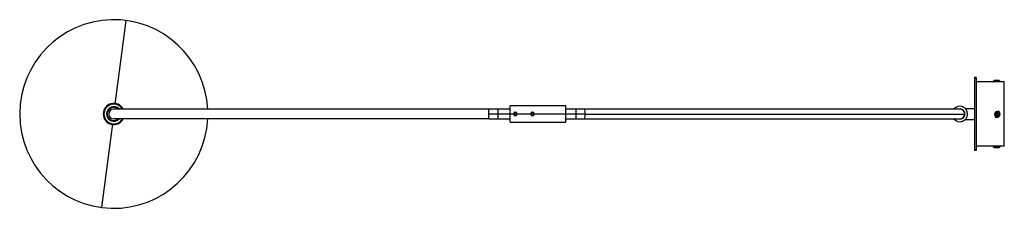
# Paper-space layout '_Superior' of a CAD drawing. Header units: millimetres. Extents: x -1118 to 33, y -110 to 110.
import ezdxf

# ---------------------------------------------------------------- set-up
doc = ezdxf.new("R2010")
doc.units = ezdxf.units.MM

psp = doc.layouts.new('_Superior')

# ---------------------------------------------------------------- linework, layer by layer
at = {"color": 7, "linetype": 'Continuous', "lineweight": 25}
for p, q in [((-1006.8, 11.4), (-993.8, 109.1)), ((-2, 42.5), (-2, -42.5)), ((0, 42.5), (-2, 42.5)), ((0, 42), (-2, 42)), ((0, 42.5), (0, -42.5)), ((33, 37.5), (0, 37.5)), ((27.7, 38.5), (20.3, 38.5)), ((26.5, 39.2), (21.5, 39.2)), ((33, -37.5), (33, 37.5)), ((-540.8, 0), (-570.2, 0)), ((-544.8, 5.7), (-569.5, 5.7)), ((-479.8, 9.5), (-544.8, 9.5)), ((-544.8, -9.5), (-544.8, 9.5)), ((-538.8, 1.4), (-540, 0.7)), ((-540, 0.7), (-539.9, -0.7)), ((-537.6, 0.7), (-538.8, 1.4)), ((-537.5, -0.7), (-537.6, 0.7)), ((-518.8, 1.4), (-520, 0.7)), ((-520, 0.7), (-519.9, -0.7)), ((-517.6, 0.7), (-518.8, 1.4)), ((-517.5, -0.7), (-517.6, 0.7)), ((-457.2, 0), (-516.8, 0)), ((-479.8, -9.5), (-479.8, 9.5)), ((-457.8, 5.7), (-479.8, 5.7)), ((-16.2, 8.8), (-16.4, 8.6)), ((-12.8, 6.8), (-16.2, 8.8)), ((-13.1, 6.8), (-13.1, 6.8)), ((-12.8, 6.8), (-12.9, 6.6)), ((-12.8, 6.5), (-2, 6.5)), ((22, 0.4), (23.3, -0.2)), ((23.8, 0.7), (22.5, 1.3)), ((24, 0.1), (22.6, 0.7)), ((22.6, 0.6), (23.9, 0)), ((24.4, 2), (23.8, 0.7)), ((24, 0.1), (23.8, 0.7)), ((24.6, 1.4), (24, 0.1)), ((24.1, 0), (24.7, 1.4)), ((24.1, 0), (24.7, 0.2)), ((25.4, -0.6), (24.1, 0)), ((24.7, 0.2), (25.3, 1.5)), ((26, -0.4), (24.7, 0.2)), ((25.1, 2.2), (25.4, 2.9)), ((-1009.8, -11.4), (-1022.8, -109.1)), ((-569.5, -5.8), (-544.8, -5.8)), ((-544.8, -9.5), (-479.8, -9.5)), ((-539.9, -0.7), (-538.7, -1.4)), ((-538.7, -1.4), (-537.5, -0.7)), ((-520.8, 0), (-536.8, 0)), ((-519.9, -0.7), (-518.7, -1.4)), ((-518.7, -1.4), (-517.5, -0.7)), ((-479.8, -5.8), (-457.8, -5.8)), ((-16.2, -8.7), (-16.3, -8.6)), ((-16.2, -8.8), (-12.8, -6.8)), ((-16.1, -8.5), (-16.1, -8.5)), ((-12.8, -6.8), (-12.9, -6.6)), ((-12.8, -6.5), (-2, -6.5)), ((22.9, -2.2), (22.6, -2.9)), ((23.3, -0.2), (22.7, -1.5)), ((23.3, -1.4), (23.1, -1.8)), ((23.9, 0), (23.3, -0.2)), ((23.9, 0), (23.3, -1.4)), ((23.4, -1.4), (24, -0.1)), ((23.6, -2), (24.2, -0.7)), ((24, -0.1), (24.2, -0.7)), ((24, -0.1), (25.4, -0.7)), ((24.2, -0.7), (25.5, -1.3)), ((0, -42), (-2, -42)), ((0, -42.5), (-2, -42.5)), ((33, -37.5), (0, -37.5)), ((20.3, -38.5), (27.7, -38.5)), ((21.5, -39.2), (26.5, -39.2))]:
    psp.add_line(p, q, dxfattribs=at)
at = {"color": 8, "linetype": 'Continuous', "lineweight": 25}
for p, q in [((-559.1, 5.7), (-559.1, -5.8)), ((-468.2, 5.7), (-468.2, -5.8)), ((-16.2, 8.8), (-16.3, 8.6)), ((25.7, 3.3), (25.8, 3.6)), ((-12.8, -6.8), (-12.9, -6.6)), ((22.3, -3.3), (22.2, -3.6))]:
    psp.add_line(p, q, dxfattribs=at)
at = {"color": 7, "linetype": 'Continuous', "lineweight": 25, "flags": 128}
for points in [[(-569.5, 5.7), (-569.7, 5.6), (-569.8, 5.3), (-569.9, 4.8), (-570, 4.1), (-570.1, 3.2), (-570.1, 2.2), (-570.2, 1.1), (-570.2, 0)], [(-570.2, 0), (-570.2, -1.1), (-570.1, -2.2), (-570.1, -3.2), (-570, -4.1), (-569.9, -4.8), (-569.8, -5.3), (-569.7, -5.6), (-569.5, -5.8)], [(24.9, -39.2), (25, -39.2), (25, -39.2), (25.1, -39.1), (25.1, -39), (25.2, -38.9), (25.2, -38.8), (25.2, -38.6), (25.2, -38.5)]]:
    psp.add_lwpolyline(points, dxfattribs=at)
at = {"color": 7, "linetype": 'Continuous', "lineweight": 25}
for centre, radius, start, end in [((-1008.3, 0), 110, 2.9986, 356.9995), ((20.6, 38), 0.589, 121.9319, 238.0681), ((21.5, 38.5), 0.75, 90.0028, 180.0028), ((26.5, 38.5), 0.75, 359.9972, 89.9972), ((27.4, 38), 0.589, 301.9319, 58.0681), ((-1008.3, 0), 12.4, 28.0257, 331.9512), ((-1008.3, 0), 11.5, 30.5711, 329.4961), ((-1008.3, 0), 8.5, 43.3984, 317.2411), ((-1008.3, 0), 7.75, 47.9468, 311.2017), ((-1008.3, 0), 5.75, 90, 270), ((-538.8, 0), 2, 151.8786, 331.8786), ((-518.8, 0), 2, 331.8786, 151.8786), ((-19, 0), 9, 220.3388, 139.3378), ((-19, 0), 6, 255.9545, 105.3543), ((-19, 0), 5.75, 270, 90), ((24, 0), 2.5, 63.6106, 243.6106), ((24, 0), 2, 139.1331, 168.0881), ((24, 0), 4, 243.6106, 63.6106), ((24, 0), 3.72, 243.6106, 63.6106), ((24, 0), 3.25, 243.6106, 63.6106), ((24, 0), 1.54, 151.9601, 155.2611), ((24, 0), 2, 49.1331, 78.0881), ((24, 0), 1.54, 61.9601, 65.2611), ((24, 0), 2, 229.1331, 258.0881), ((24, 0), 1.54, 241.9601, 245.2611), ((24, 0), 1.54, 331.9601, 335.2611), ((24, 0), 2, 319.1331, 348.0881), ((20.6, -38), 0.589, 121.9276, 238.0724), ((21.5, -38.5), 0.75, 180, 270), ((24.3, -38), 1.2, 335.3494, 24.6506), ((26.5, -38.5), 0.75, 270, 0), ((27.4, -38), 0.589, 301.9276, 58.0724)]:
    psp.add_arc(centre, radius, start, end, dxfattribs=at)
at = {"color": 8, "linetype": 'Continuous', "lineweight": 25}
for centre, start, end in [((-470.7, 1.4), 353.9971, 18.5959), ((-470.7, -1.4), 341.4041, 6.0029)]:
    psp.add_arc(centre, 13.6, start, end, dxfattribs=at)
at = {"color": 7, "linetype": 'Continuous', "lineweight": 25}
for points, knots in [([(-569.5, 5.7), (-584.4, 5.7), (-599.1, 5.7), (-628.4, 5.7), (-642.9, 5.7), (-685.8, 5.7), (-713.6, 5.7), (-766.8, 5.7), (-792.1, 5.7), (-839.4, 5.7), (-861.5, 5.7), (-901.4, 5.7), (-919.4, 5.7), (-950.7, 5.7), (-964.1, 5.7), (-985.7, 5.7), (-994, 5.7), (-1002.4, 5.7), (-1004.5, 5.7), (-1006.7, 5.7), (-1007.3, 5.7), (-1007.8, 5.7), (-1008, 5.7), (-1008.2, 5.7), (-1008.2, 5.7), (-1008.3, 5.7), (-1008.3, 5.7), (-1008.3, 5.7)], [0, 0, 0, 0, 0.0625, 0.0625, 0.125, 0.125, 0.25, 0.25, 0.375, 0.375, 0.5, 0.5, 0.625, 0.625, 0.75, 0.75, 0.875, 0.875, 0.9375, 0.9375, 0.96875, 0.96875, 0.984375, 0.984375, 0.992188, 0.992188, 1, 1, 1, 1]), ([(-538.8, 2), (-538.8, 2), (-538.9, 2), (-539, 2), (-539.1, 2), (-539.3, 1.9), (-539.4, 1.9), (-539.6, 1.8), (-539.9, 1.7), (-540.2, 1.4), (-540.5, 1.1), (-540.6, 0.8), (-540.7, 0.5), (-540.8, 0.3), (-540.8, 0.1), (-540.8, 0)], [0, 0, 0, 0, 0.0396683, 0.080132, 0.1213981, 0.1634734, 0.2063645, 0.2500773, 0.3543102, 0.4998578, 0.6440905, 0.7497141, 0.8361925, 0.9196041, 1, 1, 1, 1]), ([(-540.8, 0), (-540.8, -0.1), (-540.7, -0.4), (-540.6, -0.9), (-540.2, -1.5), (-539.7, -1.8), (-539.2, -2), (-539, -2), (-539, -2)], [0, 0, 0, 0, 0.1299536, 0.2672001, 0.5329753, 0.798623, 0.9364581, 1, 1, 1, 1]), ([(-536.8, 0), (-536.8, 0), (-536.8, 0.1), (-536.8, 0.3), (-536.8, 0.4), (-536.8, 0.5), (-536.9, 0.6), (-536.9, 0.8), (-537.1, 1.1), (-537.3, 1.4), (-537.6, 1.6), (-537.8, 1.8), (-538, 1.9), (-538.3, 1.9), (-538.5, 2), (-538.7, 2), (-538.8, 2)], [0, 0, 0, 0, 0.0398, 0.080347, 0.121649, 0.163711, 0.20654, 0.250142, 0.355836, 0.500187, 0.624837, 0.690717, 0.750176, 0.836681, 0.919938, 1, 1, 1, 1]), ([(-518.8, 2), (-518.8, 2), (-518.9, 2), (-519, 2), (-519.1, 2), (-519.3, 1.9), (-519.4, 1.9), (-519.6, 1.8), (-519.9, 1.7), (-520.2, 1.4), (-520.5, 1.1), (-520.6, 0.8), (-520.7, 0.5), (-520.8, 0.3), (-520.8, 0.1), (-520.8, 0)], [0, 0, 0, 0, 0.039668, 0.080132, 0.121398, 0.163473, 0.206364, 0.250077, 0.35431, 0.499858, 0.64409, 0.749714, 0.836192, 0.919604, 1, 1, 1, 1]), ([(-520.8, 0), (-520.8, -0.1), (-520.7, -0.4), (-520.6, -0.9), (-520.2, -1.5), (-519.7, -1.8), (-519.2, -2), (-519, -2), (-519, -2)], [0, 0, 0, 0, 0.129954, 0.2672, 0.532975, 0.798623, 0.936458, 1, 1, 1, 1]), ([(-516.8, 0), (-516.8, 0), (-516.8, 0.1), (-516.8, 0.3), (-516.8, 0.4), (-516.8, 0.5), (-516.9, 0.6), (-516.9, 0.8), (-517.1, 1.1), (-517.3, 1.4), (-517.6, 1.6), (-517.8, 1.8), (-518, 1.9), (-518.3, 1.9), (-518.5, 2), (-518.7, 2), (-518.8, 2)], [0, 0, 0, 0, 0.0398, 0.080347, 0.121649, 0.163711, 0.20654, 0.250142, 0.355836, 0.500187, 0.624837, 0.690717, 0.750176, 0.836681, 0.919938, 1, 1, 1, 1]), ([(-19, 5.7), (-19.1, 5.7), (-19.3, 5.7), (-20.4, 5.7), (-21.8, 5.7), (-23.7, 5.7), (-25.9, 5.7), (-28.3, 5.7), (-30.9, 5.7), (-33.6, 5.7), (-36.6, 5.7), (-39.7, 5.7), (-43.1, 5.7), (-46.4, 5.7), (-50.3, 5.7), (-55.2, 5.7), (-62.3, 5.7), (-71.3, 5.7), (-82.6, 5.7), (-95, 5.7), (-108.5, 5.7), (-122.9, 5.7), (-137.5, 5.7), (-152.2, 5.7), (-166.7, 5.7), (-181.9, 5.7), (-197.5, 5.7), (-213.3, 5.7), (-229, 5.7), (-241.6, 5.7), (-250.8, 5.7), (-256.8, 5.7), (-263, 5.7), (-269.6, 5.7), (-276.9, 5.7), (-285.1, 5.7), (-294.1, 5.7), (-304, 5.7), (-314.9, 5.7), (-326.9, 5.7), (-339.8, 5.7), (-353.8, 5.7), (-368.9, 5.7), (-384.8, 5.7), (-401.7, 5.7), (-419.5, 5.7), (-438.3, 5.7), (-451.2, 5.7), (-457.8, 5.7)], [0, 0, 0, 0, 0.024684, 0.048189, 0.070516, 0.091665, 0.111636, 0.130103, 0.147434, 0.163628, 0.178686, 0.196206, 0.211885, 0.225784, 0.239235, 0.260563, 0.282126, 0.315242, 0.348889, 0.382731, 0.416572, 0.450413, 0.484255, 0.513262, 0.54227, 0.571277, 0.600258, 0.628498, 0.65568, 0.681805, 0.691757, 0.701547, 0.711215, 0.721745, 0.733561, 0.746417, 0.760513, 0.77585, 0.792426, 0.810578, 0.830016, 0.850739, 0.872748, 0.896042, 0.920171, 0.945541, 0.972151, 1, 1, 1, 1]), ([(-457.2, 0), (-456.2, 0), (-455.3, 0), (-453.4, 0), (-450.6, 0), (-444, 0), (-438.4, 0), (-427.2, 0), (-419.8, 0), (-397.6, 0), (-382.9, 0), (-339.5, 0), (-311.4, 0), (-257.6, 0), (-232, 0), (-184.1, 0), (-161.8, 0), (-121.4, 0), (-103.2, 0), (-71.5, 0), (-58, 0), (-36.1, 0), (-27.8, 0), (-19.3, 0), (-17.1, 0), (-15.3, 0), (-14.9, 0), (-14.4, 0), (-14.1, 0), (-13.7, 0), (-13.6, 0), (-13.4, 0), (-13.4, 0), (-13.3, 0), (-13.3, 0), (-13.3, 0), (-13.3, 0), (-13.3, 0), (-13.3, 0), (-13.3, 0)], [0, 0, 0, 0, 0.003906, 0.003906, 0.007812, 0.015625, 0.03125, 0.03125, 0.0625, 0.0625, 0.125, 0.125, 0.25, 0.25, 0.375, 0.375, 0.5, 0.5, 0.625, 0.625, 0.75, 0.75, 0.875, 0.875, 0.9375, 0.9375, 0.953125, 0.953125, 0.96875, 0.96875, 0.984375, 0.984375, 0.992188, 0.992188, 0.996094, 0.996094, 0.998047, 0.998047, 1, 1, 1, 1]), ([(-13.1, 6.8), (-13.1, 6.8), (-13, 6.8), (-12.9, 6.8), (-12.8, 6.8)], [0, 0, 0, 0, 0.499984, 1, 1, 1, 1]), ([(-12.8, 6.8), (-12.8, 6.8), (-12.8, 6.8), (-12.8, 6.8), (-12.8, 6.8)], [0, 0, 0, 0, 0.9280422, 1, 1, 1, 1]), ([(22.6, 0.6), (22.6, 0.6), (22.5, 0.6), (22.3, 0.5), (22.2, 0.5), (22.1, 0.4), (22, 0.4)], [0, 0, 0, 0, 0.229873, 0.473138, 0.729837, 1, 1, 1, 1]), ([(22.6, 0.7), (22.6, 0.8), (22.6, 0.9), (22.6, 1), (22.5, 1.2), (22.5, 1.3), (22.5, 1.3)], [0, 0, 0, 0, 0.225084, 0.4667702, 0.7250742, 1, 1, 1, 1]), ([(24.6, 1.4), (24.6, 1.4), (24.6, 1.5), (24.5, 1.7), (24.5, 1.8), (24.4, 1.9), (24.4, 2)], [0, 0, 0, 0, 0.2298727, 0.4731385, 0.7298365, 1, 1, 1, 1]), ([(24.7, 1.4), (24.8, 1.4), (24.9, 1.4), (25, 1.4), (25.2, 1.5), (25.3, 1.5), (25.3, 1.5)], [0, 0, 0, 0, 0.225084, 0.4667702, 0.7250742, 1, 1, 1, 1]), ([(-569.5, -5.8), (-584.4, -5.8), (-599.1, -5.8), (-628.4, -5.8), (-642.9, -5.8), (-685.8, -5.8), (-713.6, -5.8), (-766.8, -5.8), (-792.1, -5.8), (-839.4, -5.8), (-861.5, -5.8), (-901.4, -5.8), (-919.4, -5.8), (-950.7, -5.8), (-964.1, -5.8), (-985.7, -5.8), (-994, -5.8), (-1002.4, -5.8), (-1004.5, -5.8), (-1006.7, -5.8), (-1007.3, -5.8), (-1007.8, -5.8), (-1008, -5.8), (-1008.2, -5.8), (-1008.2, -5.8), (-1008.3, -5.8), (-1008.3, -5.8), (-1008.3, -5.8)], [0, 0, 0, 0, 0.0625, 0.0625, 0.125, 0.125, 0.25, 0.25, 0.375, 0.375, 0.5, 0.5, 0.625, 0.625, 0.75, 0.75, 0.875, 0.875, 0.9375, 0.9375, 0.96875, 0.96875, 0.984375, 0.984375, 0.992188, 0.992188, 1, 1, 1, 1]), ([(-538.2, -1.9), (-538.2, -1.9), (-537.8, -1.8), (-537.3, -1.4), (-536.9, -0.8), (-536.8, -0.3), (-536.8, 0)], [0, 0, 0, 0, 0.099584, 0.399888, 0.699999, 1, 1, 1, 1]), ([(-518.8, -2), (-518.7, -2), (-518.6, -2), (-518.5, -2), (-518.4, -2), (-518.3, -1.9), (-518.1, -1.9), (-517.9, -1.8), (-517.7, -1.7), (-517.3, -1.4), (-517.1, -1.1), (-516.9, -0.8), (-516.8, -0.5), (-516.8, -0.3), (-516.8, -0.1), (-516.8, 0)], [0, 0, 0, 0, 0.039724, 0.080248, 0.121578, 0.163721, 0.206684, 0.250472, 0.354655, 0.500346, 0.644417, 0.750062, 0.836411, 0.919707, 1, 1, 1, 1]), ([(-457.8, -5.8), (-451.9, -5.8), (-440.5, -5.8), (-423.9, -5.8), (-408.2, -5.8), (-393.4, -5.8), (-379.7, -5.8), (-366.9, -5.8), (-355.1, -5.8), (-344.1, -5.8), (-333.2, -5.8), (-322.5, -5.8), (-312.2, -5.8), (-302.8, -5.8), (-292.3, -5.8), (-280.4, -5.8), (-264.5, -5.8), (-246.4, -5.8), (-226.5, -5.8), (-207.1, -5.8), (-188.4, -5.8), (-170.5, -5.8), (-154.2, -5.8), (-139.5, -5.8), (-126.2, -5.8), (-113.6, -5.8), (-101.8, -5.8), (-91, -5.8), (-81.2, -5.8), (-74.1, -5.8), (-69.2, -5.8), (-66.1, -5.8), (-63.1, -5.8), (-60, -5.8), (-56.7, -5.8), (-53.2, -5.8), (-49.6, -5.8), (-45.9, -5.8), (-42.2, -5.8), (-38.4, -5.8), (-34.7, -5.8), (-31.2, -5.8), (-27.9, -5.8), (-25.2, -5.8), (-23.1, -5.8), (-21.4, -5.8), (-20.2, -5.8), (-19.3, -5.8), (-19.1, -5.8), (-19, -5.8)], [0, 0, 0, 0, 0.0246836, 0.048189, 0.0705163, 0.0916654, 0.1116363, 0.1301037, 0.1474345, 0.1636287, 0.1786864, 0.1962068, 0.2118861, 0.2257852, 0.2392358, 0.2605639, 0.2821265, 0.3152422, 0.3488898, 0.382731, 0.4165723, 0.4504136, 0.4842548, 0.5132623, 0.5422699, 0.5712775, 0.6002582, 0.6284983, 0.6556805, 0.6818048, 0.6917574, 0.7015474, 0.7112149, 0.7217448, 0.7335604, 0.7464164, 0.7605126, 0.7758489, 0.7924253, 0.8105772, 0.8300146, 0.8507376, 0.8727462, 0.8960403, 0.915245, 0.9352434, 0.9560353, 0.9776208, 1, 1, 1, 1]), ([(-16.2, -8.8), (-16.2, -8.8), (-16.3, -8.8), (-16.2, -8.7), (-16.2, -8.7)], [0, 0, 0, 0, 0.928042, 1, 1, 1, 1]), ([(-16.1, -8.5), (-16.1, -8.5), (-16.2, -8.6), (-16.2, -8.7), (-16.2, -8.7)], [0, 0, 0, 0, 0.499984, 1, 1, 1, 1]), ([(23.3, -1.4), (23.2, -1.4), (23.1, -1.4), (23, -1.4), (22.8, -1.5), (22.7, -1.5), (22.7, -1.5)], [0, 0, 0, 0, 0.225084, 0.46677, 0.725074, 1, 1, 1, 1]), ([(23.4, -1.4), (23.4, -1.4), (23.4, -1.5), (23.5, -1.7), (23.5, -1.8), (23.6, -1.9), (23.6, -2)], [0, 0, 0, 0, 0.229873, 0.473138, 0.729837, 1, 1, 1, 1]), ([(25.4, -0.6), (25.4, -0.6), (25.5, -0.6), (25.7, -0.5), (25.8, -0.5), (25.9, -0.4), (26, -0.4)], [0, 0, 0, 0, 0.229873, 0.473138, 0.729837, 1, 1, 1, 1]), ([(25.4, -0.7), (25.4, -0.8), (25.4, -0.9), (25.4, -1), (25.5, -1.2), (25.5, -1.3), (25.5, -1.3)], [0, 0, 0, 0, 0.225084, 0.46677, 0.725074, 1, 1, 1, 1])]:
    psp.add_open_spline(points, degree=3, knots=knots, dxfattribs=at)

doc.saveas('drawing.dxf')
